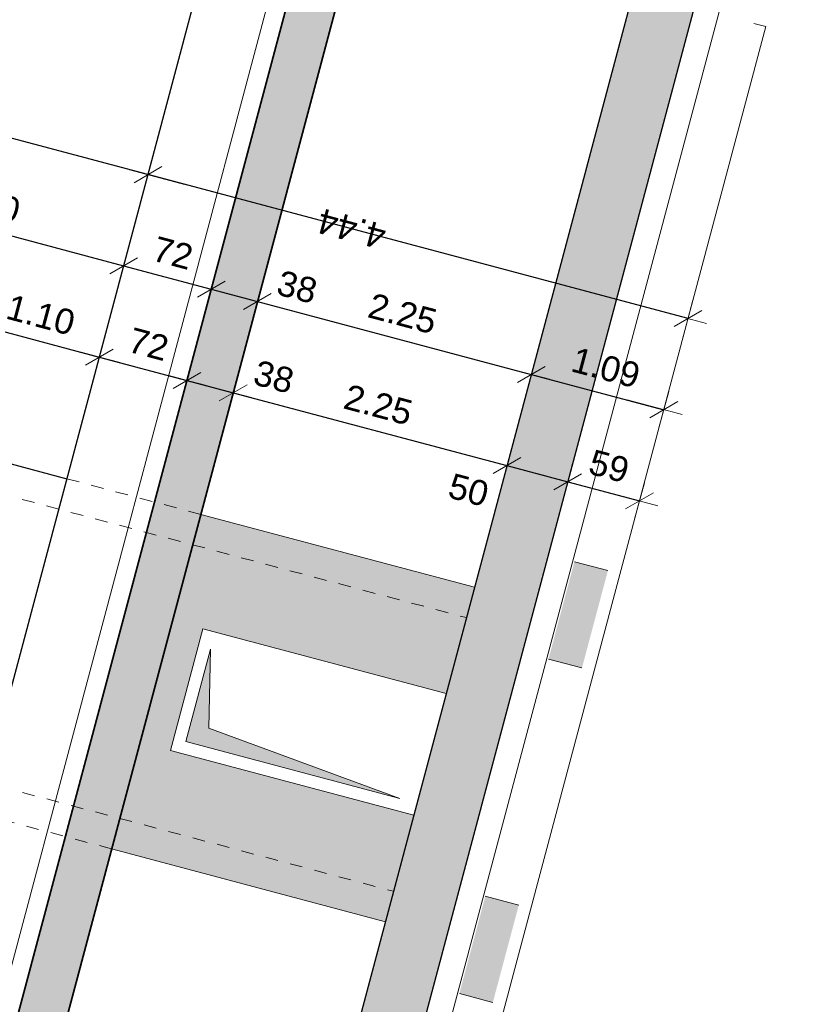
# Model space of a CAD drawing. Header units: metres. Extents: x 4462371 to 4462630, y 5328161 to 5328403.
# Tile 100 of 152: x 4462427.59 to 4462433.78, y 5328317.19 to 5328325.01. Entities that reach past the tile are written whole.
import ezdxf

# ---------------------------------------------------------------- set-up
doc = ezdxf.new("R2010")
doc.units = ezdxf.units.M
doc.header["$PDMODE"] = 65
doc.linetypes.add('AUSGEZOGEN', pattern=[0])
doc.linetypes.add('VERDECKT2_S2', pattern=[0.15, 0.1, -0.05])
for name, color, linetype, lineweight in [('Maßlinie_Allgemein', 7, 'AUSGEZOGEN', 13), ('Schraffur', 7, 'AUSGEZOGEN', 158), ('Standard', 7, 'AUSGEZOGEN', 13)]:
    doc.layers.add(name, color=color, linetype=linetype, lineweight=lineweight)
doc.styles.add('ARIAL', font='ARIAL.TTF')
doc.dimstyles.new('_DIMSTYLE_12', dxfattribs={"dimtxt": 0.2, "dimasz": 0.3, "dimexe": 0, "dimexo": 0, "dimgap": 0.1, "dimtad": 2, "dimrnd": 0.01, "dimzin": 4, "dimdsep": 46, "dimtxsty": 'ARIAL', "dimblk1": 'ALL_ML_STRICH', "dimblk2": 'ALL_ML_STRICH', "dimsah": 1, "dimcen": 0, "dimclrd": 7, "dimclre": 7, "dimclrt": 7, "dimadec": 0, "dimazin": 0, "dimtfac": 1, "dimtdec": 0, "dimtix": 1, "dimtmove": 2, "dimatfit": 3, "dimfxl": 0, "dimtzin": 0, "dimlwd": 0, "dimlwe": 13, "dimarcsym": 0})
doc.dimstyles.new('_DIMSTYLE_14', dxfattribs={"dimtxt": 0.2, "dimasz": 0.3, "dimexe": 0, "dimexo": 0, "dimgap": 0.1, "dimtad": 2, "dimdec": 1, "dimlfac": 100, "dimrnd": 1, "dimzin": 4, "dimdsep": 46, "dimtxsty": 'ARIAL', "dimblk1": 'ALL_ML_STRICH', "dimblk2": 'ALL_ML_STRICH', "dimsah": 1, "dimcen": 0, "dimclrd": 7, "dimclre": 7, "dimclrt": 7, "dimadec": 0, "dimazin": 0, "dimtfac": 1, "dimtdec": 0, "dimtix": 1, "dimtmove": 2, "dimatfit": 3, "dimfxl": 0, "dimtvp": 1.2, "dimtzin": 0, "dimlwd": 0, "dimlwe": 13, "dimarcsym": 0})
doc.dimstyles.new('_DIMSTYLE_28', dxfattribs={"dimtxt": 0.2, "dimasz": 0.3, "dimexe": 0, "dimexo": 0, "dimgap": 0.1, "dimtad": 0, "dimdec": 1, "dimlfac": 100, "dimrnd": 1, "dimzin": 4, "dimdsep": 46, "dimtxsty": 'ARIAL', "dimblk1": 'ALL_ML_STRICH', "dimblk2": 'ALL_ML_STRICH', "dimsah": 1, "dimcen": 0, "dimclrd": 7, "dimclre": 7, "dimclrt": 7, "dimadec": 0, "dimazin": 0, "dimtfac": 1, "dimtdec": 0, "dimtix": 1, "dimtmove": 2, "dimatfit": 3, "dimfxl": 0, "dimtvp": 1.2, "dimtzin": 0, "dimlwd": 0, "dimlwe": 13, "dimarcsym": 0})
doc.dimstyles.new('_DIMSTYLE_3', dxfattribs={"dimtxt": 0.2, "dimasz": 0.3, "dimexe": 0, "dimexo": 0, "dimgap": 0.1, "dimtad": 2, "dimrnd": 0.005, "dimzin": 4, "dimdsep": 46, "dimtxsty": 'ARIAL', "dimblk1": 'ALL_ML_STRICH', "dimblk2": 'ALL_ML_STRICH', "dimsah": 1, "dimcen": 0, "dimclrd": 7, "dimclre": 7, "dimclrt": 7, "dimadec": 0, "dimazin": 0, "dimtfac": 1, "dimtdec": 0, "dimtix": 1, "dimtmove": 2, "dimatfit": 3, "dimfxl": 0, "dimtzin": 0, "dimlwd": 0, "dimlwe": 13, "dimarcsym": 0})
doc.dimstyles.new('_DIMSTYLE_8', dxfattribs={"dimtxt": 0.2, "dimasz": 0.3, "dimexe": 0, "dimexo": 0, "dimgap": 0.1, "dimtad": 2, "dimdec": 3, "dimrnd": 0.005, "dimzin": 4, "dimdsep": 46, "dimtxsty": 'ARIAL', "dimblk1": 'ALL_ML_STRICH', "dimblk2": 'ALL_ML_STRICH', "dimsah": 1, "dimcen": 0, "dimclrd": 7, "dimclre": 7, "dimclrt": 7, "dimadec": 0, "dimazin": 0, "dimtfac": 1, "dimtdec": 0, "dimtix": 1, "dimtmove": 2, "dimatfit": 3, "dimfxl": 0, "dimtzin": 0, "dimlwd": 0, "dimlwe": 13, "dimarcsym": 0})

# ---------------------------------------------------------------- blocks, each defined once
blk = doc.blocks.new('ALL_ML_STRICH')
at = {"color": 0, "linetype": 'ByBlock', "lineweight": -2}
for p, q in [((-0.3, -0.3), (0.3, 0.3)), ((0, -0.5), (0, 0.5)), ((-1, 0), (0.5, 0))]:
    blk.add_line(p, q, dxfattribs=at)
blk = doc.blocks.new('*D147')
at = {"layer": 'DEFPOINTS', "color": 7, "linetype": 'AUSGEZOGEN', "lineweight": 13}
for p in [(4462443.028, 5328324.9358), (4462425.5437, 5328259.2972), (4462428.6863, 5328258.4602)]:
    blk.add_point(p, dxfattribs=at)
at = {"layer": 'Maßlinie_Allgemein', "color": 7, "linetype": 'AUSGEZOGEN', "lineweight": -2}
for p, q in [((4462428.6863, 5328258.4602), (4462446.1685, 5328324.0994)), ((4462446.1685, 5328324.0994), (4462446.1685, 5328324.0994)), ((4462428.6863, 5328258.4602), (4462428.6863, 5328258.4602))]:
    blk.add_line(p, q, dxfattribs=at)
at = {"layer": 'Maßlinie_Allgemein', "color": 7, "linetype": 'AUSGEZOGEN', "lineweight": 13, "xscale": 0.3, "yscale": 0.3, "zscale": 0.3}
for p, rotation in [((4462446.1685, 5328324.0994), 75.08618508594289), ((4462428.6863, 5328258.4602), 255.0861850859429)]:
    blk.add_blockref('ALL_ML_STRICH', p, dxfattribs=dict(at, rotation=rotation))
at = {"layer": 'Maßlinie_Allgemein', "color": 7, "linetype": 'AUSGEZOGEN', "lineweight": 13, "insert": (4462437.2378, 5328291.3584), "char_height": 0.2, "width": 1.2, "attachment_point": 5, "rotation": 75.08619, "style": 'ARIAL'}
blk.add_mtext('\\A1;{\\A1;{67.92\\H0.132000;\\S5^ ;}}', dxfattribs=at)
blk = doc.blocks.new('*D353')
at = {"layer": 'DEFPOINTS', "color": 7, "linetype": 'AUSGEZOGEN', "lineweight": 13}
for p in [(4462427.1635, 5328322.6132), (4462426.9061, 5328321.6469), (4462427.969, 5328321.3638)]:
    blk.add_point(p, dxfattribs=at)
at = {"layer": 'Maßlinie_Allgemein', "color": 7, "linetype": 'AUSGEZOGEN', "lineweight": -2}
for p, q in [((4462427.1635, 5328322.6132), (4462427.1635, 5328322.6132)), ((4462427.1635, 5328322.6132), (4462428.2264, 5328322.3301)), ((4462428.2264, 5328322.3301), (4462428.2264, 5328322.3301))]:
    blk.add_line(p, q, dxfattribs=at)
at = {"layer": 'Maßlinie_Allgemein', "color": 7, "linetype": 'AUSGEZOGEN', "lineweight": 13, "xscale": 0.3, "yscale": 0.3, "zscale": 0.3}
for p, rotation in [((4462427.1635, 5328322.6132), 165.0861852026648), ((4462428.2264, 5328322.3301), 345.0861852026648)]:
    blk.add_blockref('ALL_ML_STRICH', p, dxfattribs=dict(at, rotation=rotation))
at = {"layer": 'Maßlinie_Allgemein', "color": 7, "linetype": 'AUSGEZOGEN', "lineweight": 13, "insert": (4462427.7616, 5328322.6644), "char_height": 0.2, "width": 0.8, "attachment_point": 5, "rotation": 345.08619, "style": 'ARIAL'}
blk.add_mtext('\\A1;{\\A1;{1.10\\H0.132000;\\S^ ;}}', dxfattribs=at)
blk = doc.blocks.new('*D354')
at = {"layer": 'DEFPOINTS', "color": 7, "linetype": 'AUSGEZOGEN', "lineweight": 13}
for p in [(4462428.2264, 5328322.3301), (4462427.969, 5328321.3638), (4462428.6649, 5328321.1784)]:
    blk.add_point(p, dxfattribs=at)
at = {"layer": 'Maßlinie_Allgemein', "color": 7, "linetype": 'AUSGEZOGEN', "lineweight": -2}
for p, q in [((4462428.2264, 5328322.3301), (4462428.2264, 5328322.3301)), ((4462428.2264, 5328322.3301), (4462428.9223, 5328322.1448)), ((4462428.9223, 5328322.1448), (4462428.9223, 5328322.1448))]:
    blk.add_line(p, q, dxfattribs=at)
at = {"layer": 'Maßlinie_Allgemein', "color": 7, "linetype": 'AUSGEZOGEN', "lineweight": 13, "xscale": 0.3, "yscale": 0.3, "zscale": 0.3}
for p, rotation in [((4462428.2264, 5328322.3301), 165.0861852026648), ((4462428.9223, 5328322.1448), 345.0861852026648)]:
    blk.add_blockref('ALL_ML_STRICH', p, dxfattribs=dict(at, rotation=rotation))
at = {"layer": 'Maßlinie_Allgemein', "color": 7, "linetype": 'AUSGEZOGEN', "lineweight": 13, "insert": (4462428.6181, 5328322.4328), "char_height": 0.2, "width": 0.8, "attachment_point": 5, "rotation": 345.08619, "style": 'ARIAL'}
blk.add_mtext('\\A1;{\\A1;{72\\H0.132000;\\S^ ;}}', dxfattribs=at)
blk = doc.blocks.new('*D355')
at = {"layer": 'DEFPOINTS', "color": 7, "linetype": 'AUSGEZOGEN', "lineweight": 13}
for p in [(4462428.9223, 5328322.1448), (4462428.6649, 5328321.1784), (4462429.0321, 5328321.0806)]:
    blk.add_point(p, dxfattribs=at)
at = {"layer": 'Maßlinie_Allgemein', "color": 7, "linetype": 'AUSGEZOGEN', "lineweight": -2}
for p, q in [((4462428.9223, 5328322.1448), (4462428.9223, 5328322.1448)), ((4462428.9223, 5328322.1448), (4462429.2895, 5328322.047)), ((4462429.2895, 5328322.047), (4462429.2895, 5328322.047))]:
    blk.add_line(p, q, dxfattribs=at)
at = {"layer": 'Maßlinie_Allgemein', "color": 7, "linetype": 'AUSGEZOGEN', "lineweight": 13, "xscale": 0.3, "yscale": 0.3, "zscale": 0.3}
for p, rotation in [((4462428.9223, 5328322.1448), 165.0861852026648), ((4462429.2895, 5328322.047), 345.0861852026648)]:
    blk.add_blockref('ALL_ML_STRICH', p, dxfattribs=dict(at, rotation=rotation))
at = {"layer": 'Maßlinie_Allgemein', "color": 7, "linetype": 'AUSGEZOGEN', "lineweight": 13, "insert": (4462429.6126, 5328322.1728), "char_height": 0.2, "width": 0.8, "attachment_point": 5, "rotation": 345.08619, "style": 'ARIAL'}
blk.add_mtext('\\A1;{\\A1;{38\\H0.132000;\\S^ ;}}', dxfattribs=at)
blk = doc.blocks.new('*D356')
at = {"layer": 'DEFPOINTS', "color": 7, "linetype": 'AUSGEZOGEN', "lineweight": 13}
for p in [(4462429.2895, 5328322.047), (4462429.0321, 5328321.0806), (4462431.2063, 5328320.5016)]:
    blk.add_point(p, dxfattribs=at)
at = {"layer": 'Maßlinie_Allgemein', "color": 7, "linetype": 'AUSGEZOGEN', "lineweight": -2}
for p, q in [((4462429.2895, 5328322.047), (4462429.2895, 5328322.047)), ((4462429.2895, 5328322.047), (4462431.4637, 5328321.4679)), ((4462431.4637, 5328321.4679), (4462431.4637, 5328321.4679))]:
    blk.add_line(p, q, dxfattribs=at)
at = {"layer": 'Maßlinie_Allgemein', "color": 7, "linetype": 'AUSGEZOGEN', "lineweight": 13, "xscale": 0.3, "yscale": 0.3, "zscale": 0.3}
for p, rotation in [((4462429.2895, 5328322.047), 165.0861852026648), ((4462431.4637, 5328321.4679), 345.0861852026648)]:
    blk.add_blockref('ALL_ML_STRICH', p, dxfattribs=dict(at, rotation=rotation))
at = {"layer": 'Maßlinie_Allgemein', "color": 7, "linetype": 'AUSGEZOGEN', "lineweight": 13, "insert": (4462430.4421, 5328321.9505), "char_height": 0.2, "width": 0.8, "attachment_point": 5, "rotation": 345.08619, "style": 'ARIAL'}
blk.add_mtext('\\A1;{\\A1;{2.25\\H0.132000;\\S^ ;}}', dxfattribs=at)
blk = doc.blocks.new('*D357')
at = {"layer": 'DEFPOINTS', "color": 7, "linetype": 'AUSGEZOGEN', "lineweight": 13}
for p in [(4462431.4637, 5328321.4679), (4462431.2063, 5328320.5016), (4462429.6307, 5328312.6423)]:
    blk.add_point(p, dxfattribs=at)
at = {"layer": 'Maßlinie_Allgemein', "color": 7, "linetype": 'AUSGEZOGEN', "lineweight": -2}
for p, q in [((4462431.4637, 5328321.4679), (4462431.4637, 5328321.4679)), ((4462431.4637, 5328321.4679), (4462431.947, 5328321.3392)), ((4462431.947, 5328321.3392), (4462431.947, 5328321.3392))]:
    blk.add_line(p, q, dxfattribs=at)
at = {"layer": 'Maßlinie_Allgemein', "color": 7, "linetype": 'AUSGEZOGEN', "lineweight": 13, "xscale": 0.3, "yscale": 0.3, "zscale": 0.3}
for p, rotation in [((4462431.4637, 5328321.4679), 165.0861852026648), ((4462431.947, 5328321.3392), 345.0861852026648)]:
    blk.add_blockref('ALL_ML_STRICH', p, dxfattribs=dict(at, rotation=rotation))
at = {"layer": 'Maßlinie_Allgemein', "color": 7, "linetype": 'AUSGEZOGEN', "lineweight": 13, "insert": (4462431.1594, 5328321.2734), "char_height": 0.2, "width": 0.8, "attachment_point": 5, "rotation": 345.08619, "style": 'ARIAL'}
blk.add_mtext('\\A1;{\\A1;{50\\H0.132000;\\S^ ;}}', dxfattribs=at)
blk = doc.blocks.new('*D358')
at = {"layer": 'DEFPOINTS', "color": 7, "linetype": 'AUSGEZOGEN', "lineweight": 13}
for p in [(4462431.947, 5328321.3392), (4462430.2648, 5328312.7322), (4462429.6307, 5328312.6423)]:
    blk.add_point(p, dxfattribs=at)
at = {"layer": 'Maßlinie_Allgemein', "color": 7, "linetype": 'AUSGEZOGEN', "lineweight": -2}
for p, q in [((4462431.947, 5328321.3392), (4462431.947, 5328321.3392)), ((4462431.947, 5328321.3392), (4462432.5167, 5328321.1874)), ((4462432.5167, 5328321.1874), (4462432.5167, 5328321.1874))]:
    blk.add_line(p, q, dxfattribs=at)
at = {"layer": 'Maßlinie_Allgemein', "color": 7, "linetype": 'AUSGEZOGEN', "lineweight": 13, "xscale": 0.3, "yscale": 0.3, "zscale": 0.3}
for p, rotation in [((4462431.947, 5328321.3392), 165.0861852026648), ((4462432.5167, 5328321.1874), 345.0861852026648)]:
    blk.add_blockref('ALL_ML_STRICH', p, dxfattribs=dict(at, rotation=rotation))
at = {"layer": 'Maßlinie_Allgemein', "color": 7, "linetype": 'AUSGEZOGEN', "lineweight": 13, "insert": (4462432.2753, 5328321.4622), "char_height": 0.2, "width": 0.8, "attachment_point": 5, "rotation": 345.08619, "style": 'ARIAL'}
blk.add_mtext('\\A1;{\\A1;{59\\H0.132000;\\S^ ;}}', dxfattribs=at)
blk = doc.blocks.new('*D360')
at = {"layer": 'DEFPOINTS', "color": 7, "linetype": 'AUSGEZOGEN', "lineweight": 13}
for p in [(4462426.1003, 5328323.6725), (4462425.7142, 5328322.223), (4462427.969, 5328321.3638)]:
    blk.add_point(p, dxfattribs=at)
at = {"layer": 'Maßlinie_Allgemein', "color": 7, "linetype": 'AUSGEZOGEN', "lineweight": -2}
for p, q in [((4462426.1003, 5328323.6725), (4462426.1003, 5328323.6725)), ((4462426.1003, 5328323.6725), (4462428.4194, 5328323.0548)), ((4462428.4194, 5328323.0548), (4462428.4194, 5328323.0548))]:
    blk.add_line(p, q, dxfattribs=at)
at = {"layer": 'Maßlinie_Allgemein', "color": 7, "linetype": 'AUSGEZOGEN', "lineweight": 13, "xscale": 0.3, "yscale": 0.3, "zscale": 0.3}
for p, rotation in [((4462426.1003, 5328323.6725), 165.0861851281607), ((4462428.4194, 5328323.0548), 345.0861851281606)]:
    blk.add_blockref('ALL_ML_STRICH', p, dxfattribs=dict(at, rotation=rotation))
at = {"layer": 'Maßlinie_Allgemein', "color": 7, "linetype": 'AUSGEZOGEN', "lineweight": 13, "insert": (4462427.3265, 5328323.5564), "char_height": 0.2, "width": 0.8, "attachment_point": 5, "rotation": 345.08619, "style": 'ARIAL'}
blk.add_mtext('\\A1;{\\A1;{2.40\\H0.132000;\\S^ ;}}', dxfattribs=at)
blk = doc.blocks.new('*D361')
at = {"layer": 'DEFPOINTS', "color": 7, "linetype": 'AUSGEZOGEN', "lineweight": 13}
for p in [(4462428.4194, 5328323.0548), (4462427.969, 5328321.3638), (4462428.6649, 5328321.1784)]:
    blk.add_point(p, dxfattribs=at)
at = {"layer": 'Maßlinie_Allgemein', "color": 7, "linetype": 'AUSGEZOGEN', "lineweight": -2}
for p, q in [((4462428.4194, 5328323.0548), (4462428.4194, 5328323.0548)), ((4462428.4194, 5328323.0548), (4462429.1153, 5328322.8695)), ((4462429.1153, 5328322.8695), (4462429.1153, 5328322.8695))]:
    blk.add_line(p, q, dxfattribs=at)
at = {"layer": 'Maßlinie_Allgemein', "color": 7, "linetype": 'AUSGEZOGEN', "lineweight": 13, "xscale": 0.3, "yscale": 0.3, "zscale": 0.3}
for p, rotation in [((4462428.4194, 5328323.0548), 165.0861851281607), ((4462429.1153, 5328322.8695), 345.0861851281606)]:
    blk.add_blockref('ALL_ML_STRICH', p, dxfattribs=dict(at, rotation=rotation))
at = {"layer": 'Maßlinie_Allgemein', "color": 7, "linetype": 'AUSGEZOGEN', "lineweight": 13, "insert": (4462428.8111, 5328323.1575), "char_height": 0.2, "width": 0.8, "attachment_point": 5, "rotation": 345.08619, "style": 'ARIAL'}
blk.add_mtext('\\A1;{\\A1;{72\\H0.132000;\\S^ ;}}', dxfattribs=at)
blk = doc.blocks.new('*D362')
at = {"layer": 'DEFPOINTS', "color": 7, "linetype": 'AUSGEZOGEN', "lineweight": 13}
for p in [(4462429.1153, 5328322.8695), (4462428.6649, 5328321.1784), (4462429.0321, 5328321.0806)]:
    blk.add_point(p, dxfattribs=at)
at = {"layer": 'Maßlinie_Allgemein', "color": 7, "linetype": 'AUSGEZOGEN', "lineweight": -2}
for p, q in [((4462429.1153, 5328322.8695), (4462429.1153, 5328322.8695)), ((4462429.1153, 5328322.8695), (4462429.4825, 5328322.7717)), ((4462429.4825, 5328322.7717), (4462429.4825, 5328322.7717))]:
    blk.add_line(p, q, dxfattribs=at)
at = {"layer": 'Maßlinie_Allgemein', "color": 7, "linetype": 'AUSGEZOGEN', "lineweight": 13, "xscale": 0.3, "yscale": 0.3, "zscale": 0.3}
for p, rotation in [((4462429.1153, 5328322.8695), 165.0861851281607), ((4462429.4825, 5328322.7717), 345.0861851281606)]:
    blk.add_blockref('ALL_ML_STRICH', p, dxfattribs=dict(at, rotation=rotation))
at = {"layer": 'Maßlinie_Allgemein', "color": 7, "linetype": 'AUSGEZOGEN', "lineweight": 13, "insert": (4462429.7975, 5328322.8867), "char_height": 0.2, "width": 0.8, "attachment_point": 5, "rotation": 345.08619, "style": 'ARIAL'}
blk.add_mtext('\\A1;{\\A1;{38\\H0.132000;\\S^ ;}}', dxfattribs=at)
blk = doc.blocks.new('*D363')
at = {"layer": 'DEFPOINTS', "color": 7, "linetype": 'AUSGEZOGEN', "lineweight": 13}
for p in [(4462429.4825, 5328322.7717), (4462429.0321, 5328321.0806), (4462431.2063, 5328320.5016)]:
    blk.add_point(p, dxfattribs=at)
at = {"layer": 'Maßlinie_Allgemein', "color": 7, "linetype": 'AUSGEZOGEN', "lineweight": -2}
for p, q in [((4462429.4825, 5328322.7717), (4462429.4825, 5328322.7717)), ((4462429.4825, 5328322.7717), (4462431.6567, 5328322.1926)), ((4462431.6567, 5328322.1926), (4462431.6567, 5328322.1926))]:
    blk.add_line(p, q, dxfattribs=at)
at = {"layer": 'Maßlinie_Allgemein', "color": 7, "linetype": 'AUSGEZOGEN', "lineweight": 13, "xscale": 0.3, "yscale": 0.3, "zscale": 0.3}
for p, rotation in [((4462429.4825, 5328322.7717), 165.0861851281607), ((4462431.6567, 5328322.1926), 345.0861851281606)]:
    blk.add_blockref('ALL_ML_STRICH', p, dxfattribs=dict(at, rotation=rotation))
at = {"layer": 'Maßlinie_Allgemein', "color": 7, "linetype": 'AUSGEZOGEN', "lineweight": 13, "insert": (4462430.6352, 5328322.6752), "char_height": 0.2, "width": 0.8, "attachment_point": 5, "rotation": 345.08619, "style": 'ARIAL'}
blk.add_mtext('\\A1;{\\A1;{2.25\\H0.132000;\\S^ ;}}', dxfattribs=at)
blk = doc.blocks.new('*D364')
at = {"layer": 'DEFPOINTS', "color": 7, "linetype": 'AUSGEZOGEN', "lineweight": 13}
for p in [(4462431.6567, 5328322.1926), (4462431.2063, 5328320.5016), (4462430.2648, 5328312.7322)]:
    blk.add_point(p, dxfattribs=at)
at = {"layer": 'Maßlinie_Allgemein', "color": 7, "linetype": 'AUSGEZOGEN', "lineweight": -2}
for p, q in [((4462431.6567, 5328322.1926), (4462431.6567, 5328322.1926)), ((4462431.6567, 5328322.1926), (4462432.7098, 5328321.9122)), ((4462432.7098, 5328321.9122), (4462432.7098, 5328321.9122))]:
    blk.add_line(p, q, dxfattribs=at)
at = {"layer": 'Maßlinie_Allgemein', "color": 7, "linetype": 'AUSGEZOGEN', "lineweight": 13, "xscale": 0.3, "yscale": 0.3, "zscale": 0.3}
for p, rotation in [((4462431.6567, 5328322.1926), 165.0861851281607), ((4462432.7098, 5328321.9122), 345.0861851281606)]:
    blk.add_blockref('ALL_ML_STRICH', p, dxfattribs=dict(at, rotation=rotation))
at = {"layer": 'Maßlinie_Allgemein', "color": 7, "linetype": 'AUSGEZOGEN', "lineweight": 13, "insert": (4462432.2493, 5328322.2453), "char_height": 0.2, "width": 0.8, "attachment_point": 5, "rotation": 345.08619, "style": 'ARIAL'}
blk.add_mtext('\\A1;{\\A1;{1.09\\H0.132000;\\S^ ;}}', dxfattribs=at)
blk = doc.blocks.new('*D365')
at = {"layer": 'DEFPOINTS', "color": 7, "linetype": 'AUSGEZOGEN', "lineweight": 13}
for p in [(4462432.9028, 5328322.6369), (4462427.969, 5328321.3638), (4462430.2648, 5328312.7322)]:
    blk.add_point(p, dxfattribs=at)
at = {"layer": 'Maßlinie_Allgemein', "color": 7, "linetype": 'AUSGEZOGEN', "lineweight": -2}
for p, q in [((4462428.6125, 5328323.7796), (4462428.6125, 5328323.7796)), ((4462432.9028, 5328322.6369), (4462428.6125, 5328323.7796)), ((4462432.9028, 5328322.6369), (4462432.9028, 5328322.6369))]:
    blk.add_line(p, q, dxfattribs=at)
at = {"layer": 'Maßlinie_Allgemein', "color": 7, "linetype": 'AUSGEZOGEN', "lineweight": 13, "xscale": 0.3, "yscale": 0.3, "zscale": 0.3}
for p, rotation in [((4462428.6125, 5328323.7796), 165.0861850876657), ((4462432.9028, 5328322.6369), 345.0861850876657)]:
    blk.add_blockref('ALL_ML_STRICH', p, dxfattribs=dict(at, rotation=rotation))
at = {"layer": 'Maßlinie_Allgemein', "color": 7, "linetype": 'AUSGEZOGEN', "lineweight": 13, "insert": (4462430.2308, 5328323.3485), "char_height": 0.2, "width": 0.8, "attachment_point": 5, "rotation": 165.08619, "style": 'ARIAL'}
blk.add_mtext('\\A1;{\\A1;{4.44\\H0.132000;\\S^ ;}}', dxfattribs=at)
blk = doc.blocks.new('*D366')
at = {"layer": 'DEFPOINTS', "color": 7, "linetype": 'AUSGEZOGEN', "lineweight": 13}
for p in [(4462428.6125, 5328323.7796), (4462427.969, 5328321.3638), (4462424.4288, 5328320.8837)]:
    blk.add_point(p, dxfattribs=at)
at = {"layer": 'Maßlinie_Allgemein', "color": 7, "linetype": 'AUSGEZOGEN', "lineweight": -2}
for p, q in [((4462425.4261, 5328324.6282), (4462425.4261, 5328324.6282)), ((4462428.6125, 5328323.7796), (4462425.4261, 5328324.6282)), ((4462428.6125, 5328323.7796), (4462428.6125, 5328323.7796))]:
    blk.add_line(p, q, dxfattribs=at)
at = {"layer": 'Maßlinie_Allgemein', "color": 7, "linetype": 'AUSGEZOGEN', "lineweight": 13, "xscale": 0.3, "yscale": 0.3, "zscale": 0.3}
for p, rotation in [((4462425.4261, 5328324.6282), 165.0861850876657), ((4462428.6125, 5328323.7796), 345.0861850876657)]:
    blk.add_blockref('ALL_ML_STRICH', p, dxfattribs=dict(at, rotation=rotation))
at = {"layer": 'Maßlinie_Allgemein', "color": 7, "linetype": 'AUSGEZOGEN', "lineweight": 13, "insert": (4462426.4933, 5328324.3476), "char_height": 0.2, "width": 0.8, "attachment_point": 5, "rotation": 165.08619, "style": 'ARIAL'}
blk.add_mtext('\\A1;{\\A1;{3.30\\H0.132000;\\S^ ;}}', dxfattribs=at)
blk = doc.blocks.new('*D387')
at = {"layer": 'DEFPOINTS', "color": 7, "linetype": 'AUSGEZOGEN', "lineweight": 13}
for p in [(4462438.8863, 5328346.0351), (4462414.0791, 5328264.9378), (4462421.133, 5328263.0591)]:
    blk.add_point(p, dxfattribs=at)
at = {"layer": 'Maßlinie_Allgemein', "color": 7, "linetype": 'AUSGEZOGEN', "lineweight": -2}
for p, q in [((4462421.133, 5328263.0591), (4462442.9448, 5328344.9542)), ((4462442.9448, 5328344.9542), (4462442.9448, 5328344.9542)), ((4462421.133, 5328263.0591), (4462421.133, 5328263.0591))]:
    blk.add_line(p, q, dxfattribs=at)
at = {"layer": 'Maßlinie_Allgemein', "color": 7, "linetype": 'AUSGEZOGEN', "lineweight": 13, "xscale": 0.3, "yscale": 0.3, "zscale": 0.3}
for p, rotation in [((4462442.9448, 5328344.9542), 75.08618496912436), ((4462421.133, 5328263.0591), 255.0861849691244)]:
    blk.add_blockref('ALL_ML_STRICH', p, dxfattribs=dict(at, rotation=rotation))
at = {"layer": 'Maßlinie_Allgemein', "color": 7, "linetype": 'AUSGEZOGEN', "lineweight": 13, "insert": (4462431.8439, 5328304.0648), "char_height": 0.2, "width": 1, "attachment_point": 5, "rotation": 75.08618, "style": 'ARIAL'}
blk.add_mtext('\\A1;{\\A1;{84.75\\H0.132000;\\S^ ;}}', dxfattribs=at)
blk = doc.blocks.new('*D390')
at = {"layer": 'DEFPOINTS', "color": 7, "linetype": 'AUSGEZOGEN', "lineweight": 13}
for p in [(4462438.8863, 5328346.0351), (4462408.6273, 5328247.8493), (4462417.2468, 5328245.5536)]:
    blk.add_point(p, dxfattribs=at)
at = {"layer": 'Maßlinie_Allgemein', "color": 7, "linetype": 'AUSGEZOGEN', "lineweight": -2}
for p, q in [((4462417.2468, 5328245.5536), (4462443.6695, 5328344.7612)), ((4462443.6695, 5328344.7612), (4462443.6695, 5328344.7612)), ((4462417.2468, 5328245.5536), (4462417.2468, 5328245.5536))]:
    blk.add_line(p, q, dxfattribs=at)
at = {"layer": 'Maßlinie_Allgemein', "color": 7, "linetype": 'AUSGEZOGEN', "lineweight": 13, "xscale": 0.3, "yscale": 0.3, "zscale": 0.3}
for p, rotation in [((4462443.6695, 5328344.7612), 75.08618496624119), ((4462417.2468, 5328245.5536), 255.0861849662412)]:
    blk.add_blockref('ALL_ML_STRICH', p, dxfattribs=dict(at, rotation=rotation))
at = {"layer": 'Maßlinie_Allgemein', "color": 7, "linetype": 'AUSGEZOGEN', "lineweight": 13, "insert": (4462430.2666, 5328295.2286), "char_height": 0.2, "width": 1.4, "attachment_point": 5, "rotation": 75.08618, "style": 'ARIAL'}
blk.add_mtext('\\A1;{\\A1;{102.66\\H0.132000;\\S5^ ;}}', dxfattribs=at)
blk = doc.blocks.new('*D660')
at = {"layer": 'DEFPOINTS', "color": 7, "linetype": 'AUSGEZOGEN', "lineweight": 13}
for p in [(4462438.4841, 5328345.8835), (4462416.801, 5328264.4716), (4462420.4726, 5328263.4937)]:
    blk.add_point(p, dxfattribs=at)
at = {"layer": 'Maßlinie_Allgemein', "color": 7, "linetype": 'AUSGEZOGEN', "lineweight": -2}
for p, q in [((4462420.4726, 5328263.4937), (4462442.1557, 5328344.9056)), ((4462442.1557, 5328344.9056), (4462442.1557, 5328344.9056)), ((4462420.4726, 5328263.4937), (4462420.4726, 5328263.4937))]:
    blk.add_line(p, q, dxfattribs=at)
at = {"layer": 'Maßlinie_Allgemein', "color": 7, "linetype": 'AUSGEZOGEN', "lineweight": 13, "xscale": 0.3, "yscale": 0.3, "zscale": 0.3}
for p, rotation in [((4462442.1557, 5328344.9056), 75.08618456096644), ((4462420.4726, 5328263.4937), 255.0861845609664)]:
    blk.add_blockref('ALL_ML_STRICH', p, dxfattribs=dict(at, rotation=rotation))
at = {"layer": 'Maßlinie_Allgemein', "color": 7, "linetype": 'AUSGEZOGEN', "lineweight": 13, "insert": (4462431.1191, 5328304.2578), "char_height": 0.2, "width": 1, "attachment_point": 5, "rotation": 75.08618, "style": 'ARIAL'}
blk.add_mtext('\\A1;{\\A1;{84.25\\H0.132000;\\S^ ;}}', dxfattribs=at)
blk = doc.blocks.new('*D669')
at = {"layer": 'DEFPOINTS', "color": 7, "linetype": 'AUSGEZOGEN', "lineweight": 13}
for p in [(4462438.0008, 5328346.0123), (4462426.9103, 5328302.4284), (4462429.8572, 5328301.6435)]:
    blk.add_point(p, dxfattribs=at)
at = {"layer": 'Maßlinie_Allgemein', "color": 7, "linetype": 'AUSGEZOGEN', "lineweight": -2}
for p, q in [((4462429.8572, 5328301.6435), (4462441.431, 5328345.0987)), ((4462441.431, 5328345.0987), (4462441.431, 5328345.0987)), ((4462429.8572, 5328301.6435), (4462429.8572, 5328301.6435))]:
    blk.add_line(p, q, dxfattribs=at)
at = {"layer": 'Maßlinie_Allgemein', "color": 7, "linetype": 'AUSGEZOGEN', "lineweight": 13, "xscale": 0.3, "yscale": 0.3, "zscale": 0.3}
for p, rotation in [((4462441.431, 5328345.0987), 75.08618456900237), ((4462429.8572, 5328301.6435), 255.0861845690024)]:
    blk.add_blockref('ALL_ML_STRICH', p, dxfattribs=dict(at, rotation=rotation))
at = {"layer": 'Maßlinie_Allgemein', "color": 7, "linetype": 'AUSGEZOGEN', "lineweight": 13, "insert": (4462435.4493, 5328323.43), "char_height": 0.2, "width": 1, "attachment_point": 5, "rotation": 75.08618, "style": 'ARIAL'}
blk.add_mtext('\\A1;{\\A1;{44.97\\H0.132000;\\S^ ;}}', dxfattribs=at)

msp = doc.modelspace()

# ---------------------------------------------------------------- hatches: boundary and pattern name
at = {"layer": 'Schraffur', "linetype": 'AUSGEZOGEN', "lineweight": 18}
h = msp.add_hatch(dxfattribs=at)
h.set_pattern_fill('SCHRAFFUR_7', scale=0.1, angle=65, style=0, pattern_type=2)
h.set_pattern_definition([(110, (0, 0), (-0.281907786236, -0.102606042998), []), (110, (-0.14095, -0.0513), (-0.281907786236, -0.102606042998), [0.1, -0.05])])
h.paths.add_polyline_path([(4462423.78898, 5328303.25973), (4462424.25281, 5328303.13619), (4462435.89089, 5328346.83292), (4462435.52369, 5328346.93072), (4462423.94995, 5328303.47557), (4462423.82758, 5328303.40468)], flags=0)
at = {"layer": 'Standard', "linetype": 'AUSGEZOGEN', "lineweight": 18}
for color, points in [(254, [(4462426.42702, 5328302.55712), (4462426.91032, 5328302.4284), (4462438.48406, 5328345.88354), (4462438.00076, 5328346.01226)]), (255, [(4462430.9811, 5328319.65605), (4462431.2063, 5328320.50157), (4462429.03209, 5328321.08065), (4462428.32434, 5328318.42328), (4462430.49854, 5328317.84421), (4462430.72374, 5328318.68973), (4462428.79111, 5328319.20447), (4462429.04848, 5328320.17078)])]:
    msp.add_hatch(color=color, dxfattribs=at).paths.add_polyline_path(points)
at = {"layer": 'Standard', "linetype": 'AUSGEZOGEN', "lineweight": 13}
for points in [[(4462432.05979, 5328319.86031), (4462432.26568, 5328320.63336), (4462431.99995, 5328320.70414), (4462431.79406, 5328319.93109)], [(4462428.91348, 5328319.27536), (4462430.61419, 5328318.8224), (4462429.09703, 5328319.3817), (4462429.10908, 5328320.00976)], [(4462431.55793, 5328317.976), (4462431.29219, 5328318.04677), (4462431.0863, 5328317.27372), (4462431.35204, 5328317.20295)]]:
    msp.add_hatch(color=255, dxfattribs=at).paths.add_polyline_path(points)

# ---------------------------------------------------------------- linework, layer by layer
at = {"layer": 'Standard', "color": 7, "linetype": 'AUSGEZOGEN', "lineweight": 25}
for p, q in [((4462419.71176, 5328290.36072), (4462434.78923, 5328346.9711)), ((4462438.00076, 5328346.01226), (4462426.42702, 5328302.55712)), ((4462438.48406, 5328345.88354), (4462426.91032, 5328302.4284)), ((4462426.9061, 5328321.64688), (4462427.96904, 5328321.36378))]:
    msp.add_line(p, q, dxfattribs=at)
at = {"layer": 'Standard', "color": 7, "linetype": 'AUSGEZOGEN', "lineweight": 35}
for p, q in [((4462435.52369, 5328346.93072), (4462423.94995, 5328303.47557)), ((4462435.89089, 5328346.83292), (4462424.25281, 5328303.13619))]:
    msp.add_line(p, q, dxfattribs=at)
at = {"layer": 'Standard', "color": 7, "linetype": 'AUSGEZOGEN', "lineweight": 18}
for p, q in [((4462435.34009, 5328346.82439), (4462415.09827, 5328270.82378)), ((4462431.2063, 5328320.50157), (4462429.03209, 5328321.08065)), ((4462428.79111, 5328319.20447), (4462429.04848, 5328320.17078)), ((4462429.04848, 5328320.17078), (4462430.9811, 5328319.65605)), ((4462430.72374, 5328318.68973), (4462428.79111, 5328319.20447)), ((4462430.49854, 5328317.84421), (4462428.32434, 5328318.42328))]:
    msp.add_line(p, q, dxfattribs=at)
at = {"layer": 'Standard', "color": 7, "linetype": 'AUSGEZOGEN', "lineweight": 13}
for p, q in [((4462429.8881, 5328312.83249), (4462433.16946, 5328325.15301)), ((4462433.52046, 5328324.95604), (4462433.42383, 5328324.98178)), ((4462430.29052, 5328312.8288), (4462433.52046, 5328324.95604)), ((4462432.26568, 5328320.63336), (4462431.99995, 5328320.70414)), ((4462429.10908, 5328320.00976), (4462428.91348, 5328319.27536)), ((4462429.10908, 5328320.00976), (4462429.09703, 5328319.3817)), ((4462431.79406, 5328319.93109), (4462432.05979, 5328319.86031)), ((4462429.09703, 5328319.3817), (4462430.61419, 5328318.8224)), ((4462428.91348, 5328319.27536), (4462430.61419, 5328318.8224)), ((4462431.55793, 5328317.976), (4462431.29219, 5328318.04677)), ((4462431.0863, 5328317.27372), (4462431.35204, 5328317.20295))]:
    msp.add_line(p, q, dxfattribs=at)
at = {"layer": 'Standard', "color": 7, "linetype": 'VERDECKT2_S2', "lineweight": 18}
for p, q in [((4462426.84175, 5328321.4053), (4462431.14196, 5328320.26)), ((4462427.96904, 5328321.36378), (4462429.03209, 5328321.08065)), ((4462426.26268, 5328319.23109), (4462430.56288, 5328318.08579)), ((4462427.26128, 5328318.70641), (4462428.32434, 5328318.42328))]:
    msp.add_line(p, q, dxfattribs=at)

# ---------------------------------------------------------------- dimensions: what is measured, and where the dimension line sits
at = {"layer": 'Maßlinie_Allgemein', "color": 7, "linetype": 'AUSGEZOGEN', "lineweight": 13}
for base, p1, p2, angle, dimstyle, picture, middle in [((4462443.66951, 5328344.76118), (4462417.24681, 5328245.55364), (4462443.66951, 5328344.76118), 75.086185, '_DIMSTYLE_8', '*D390', (4462430.26661, 5328295.22856)), ((4462442.94477, 5328344.9542), (4462421.13302, 5328263.05909), (4462442.94477, 5328344.9542), 75.086185, '_DIMSTYLE_3', '*D387', (4462431.84388, 5328304.0648)), ((4462441.43096, 5328345.09867), (4462429.85722, 5328301.64353), (4462441.43096, 5328345.09867), 75.086185, '_DIMSTYLE_3', '*D669', (4462435.44927, 5328323.42998)), ((4462442.15569, 5328344.90565), (4462420.47263, 5328263.49369), (4462442.15569, 5328344.90565), 75.086185, '_DIMSTYLE_3', '*D660', (4462431.11915, 5328304.25782)), ((4462446.16849, 5328324.09938), (4462428.68631, 5328258.46021), (4462446.16849, 5328324.09938), 75.086185, '_DIMSTYLE_8', '*D147', (4462437.23783, 5328291.35838)), ((4462425.42608, 5328324.62821), (4462428.61246, 5328323.77956), (4462425.42608, 5328324.62821), 165.086185, '_DIMSTYLE_12', '*D366', (4462426.49334, 5328324.34763)), ((4462428.61246, 5328323.77956), (4462432.90278, 5328322.63689), (4462428.61246, 5328323.77956), 165.086185, '_DIMSTYLE_12', '*D365', (4462430.23084, 5328323.34853)), ((4462428.41943, 5328323.05483), (4462426.10028, 5328323.6725), (4462428.41943, 5328323.05483), 345.086185, '_DIMSTYLE_12', '*D360', (4462427.3265, 5328323.55642)), ((4462429.11528, 5328322.8695), (4462428.41943, 5328323.05483), (4462429.11528, 5328322.8695), 345.086185, '_DIMSTYLE_14', '*D361', (4462428.81108, 5328323.15749)), ((4462429.48248, 5328322.7717), (4462429.11528, 5328322.8695), (4462429.48248, 5328322.7717), 345.086185, '_DIMSTYLE_14', '*D362', (4462429.79747, 5328322.88667)), ((4462428.22641, 5328322.33009), (4462427.16346, 5328322.61319), (4462428.22641, 5328322.33009), 345.086185, '_DIMSTYLE_12', '*D353', (4462427.76158, 5328322.6644)), ((4462431.65669, 5328322.19262), (4462429.48248, 5328322.7717), (4462431.65669, 5328322.19262), 345.086185, '_DIMSTYLE_12', '*D363', (4462430.63517, 5328322.67519)), ((4462428.92226, 5328322.14476), (4462428.22641, 5328322.33009), (4462428.92226, 5328322.14476), 345.086185, '_DIMSTYLE_14', '*D354', (4462428.61805, 5328322.43275)), ((4462432.70976, 5328321.91215), (4462431.65669, 5328322.19262), (4462432.70976, 5328321.91215), 345.086185, '_DIMSTYLE_12', '*D364', (4462432.24934, 5328322.24528)), ((4462429.28946, 5328322.04696), (4462428.92226, 5328322.14476), (4462429.28946, 5328322.04696), 345.086185, '_DIMSTYLE_14', '*D355', (4462429.61257, 5328322.17282)), ((4462431.46366, 5328321.46789), (4462429.28946, 5328322.04696), (4462431.46366, 5328321.46789), 345.086185, '_DIMSTYLE_12', '*D356', (4462430.44215, 5328321.95046)), ((4462432.51674, 5328321.18742), (4462431.94697, 5328321.33916), (4462432.51674, 5328321.18742), 345.086185, '_DIMSTYLE_14', '*D358', (4462432.27527, 5328321.46223)), ((4462431.94697, 5328321.33916), (4462431.46366, 5328321.46789), (4462431.94697, 5328321.33916), 345.086185, '_DIMSTYLE_28', '*D357', (4462431.15936, 5328321.27344))]:
    dim = msp.add_linear_dim(base=base, p1=p1, p2=p2, angle=angle, dimstyle=dimstyle, override={"dimpost": '<>', "dimclrd": 7, "dimclre": 7, "dimclrt": 7, "dimlwd": 0, "dimlwe": 13}, dxfattribs=at)
    dim.commit()
    dim.dimension.update_dxf_attribs({"geometry": picture, "text_midpoint": middle, "dimtype": 160})

doc.saveas('drawing.dxf')
